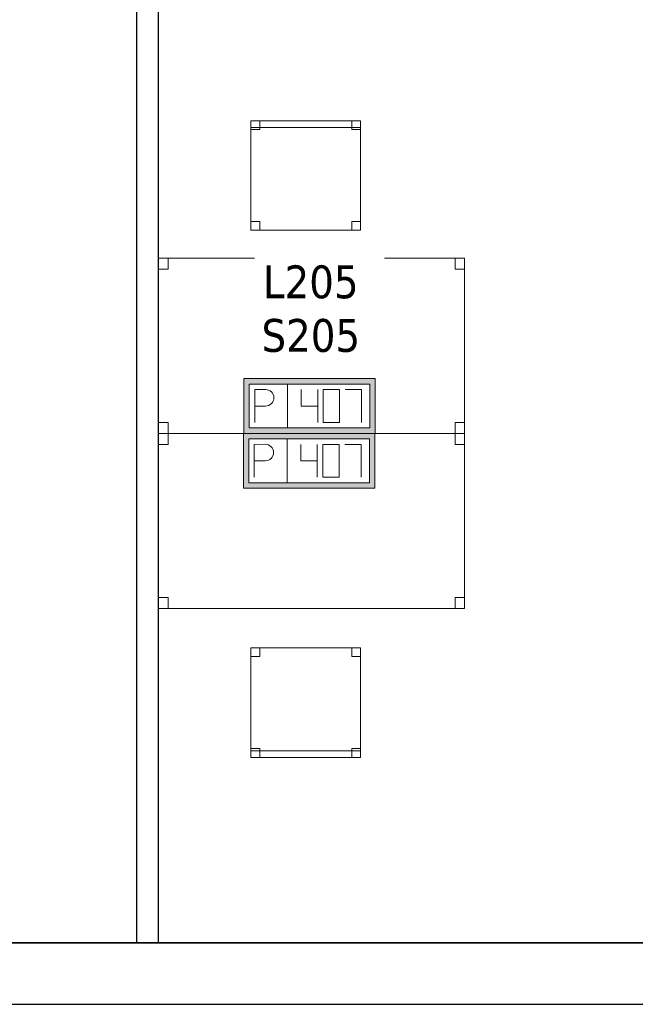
# Model space of a CAD drawing. Header units: metres. Extents: x 397.7 to 427.5, y 12.7 to 28.4.
# Tile 118 of 130: x 417.9 to 420.7, y 12.8 to 17.3. Entities that reach past the tile are written whole.
import ezdxf

# ---------------------------------------------------------------- set-up
doc = ezdxf.new("R2010")
doc.units = ezdxf.units.M
doc.layers.add('01_SUELOS', color=7, linetype='Continuous', lineweight=25, true_color=0x007f00)
for name, color, linetype, lineweight in [('02_MOBILIARIO', 7, 'Continuous', 18), ('A-DETL-____-MBND', 7, 'Continuous', 18), ('A-WALL-____-MCUT', 7, 'Continuous', 25), ('A-WALL-____-OTLN', 7, 'Continuous', 25), ('E-ELEC-FIXT-IDEN', 7, 'Continuous', 30)]:
    doc.layers.add(name, color=color, linetype=linetype, lineweight=lineweight)
doc.styles.add('Tahoma_3', font='tahoma.ttf', dxfattribs={"height": 0.15})

# ---------------------------------------------------------------- blocks, each defined once
blk = doc.blocks.new('Family - Mur P2-152758-05_ELEC_P2')
at = {"layer": 'A-WALL-____-MCUT', "color": 253, "true_color": 0xaaaaaa}
for p, q in [((25.4738, 0.28), (0.0555, 0.28)), ((0, 0), (25.4158, 0))]:
    blk.add_line(p, q, dxfattribs=at)
at = {"layer": 'A-WALL-____-OTLN', "color": 253, "true_color": 0xaaaaaa}
for p, q in [((25.4738, 0.28), (0.0555, 0.28)), ((0, 0), (25.4158, 0))]:
    blk.add_line(p, q, dxfattribs=at)
at = {"layer": 'A-WALL-____-OTLN', "color": 253, "lineweight": 18, "true_color": 0xaaaaaa}
blk.add_line((0, 0), (25.4158, 0), dxfattribs=at)
blk = doc.blocks.new('Family - LONDR55-XX_ZZ-ARQ-CAA-M3D-Londres55-152793-05_ELEC_P2')
at = {"layer": '01_SUELOS', "color": 9, "true_color": 0xaad4aa}
for p, q in [((0, 0), (25.4191, 0)), ((25.4191, 0), (0, 0))]:
    blk.add_line(p, q, dxfattribs=at)
blk = doc.blocks.new('Family - Cadira d_Oficina_P2-152797-05_ELEC_P2')
at = {"layer": 'A-DETL-____-MBND', "color": 253, "true_color": 0xaaaaaa}
for p, q in [((0, 0.47), (0, 0.5)), ((0, 0.5), (0.5, 0.5)), ((0.5, 0.5), (0, 0.5)), ((0, 0.5), (0, 0.47)), ((0, 0), (0, 0.5)), ((0, 0.5), (0.5, 0.5)), ((0.5, 0.5), (0, 0.5)), ((0, 0.5), (0, 0)), ((0, 0.46), (0, 0.5)), ((0, 0.5), (0.04, 0.5)), ((0.04, 0.5), (0, 0.5)), ((0, 0.5), (0, 0.46)), ((0.04, 0.5), (0.04, 0.46)), ((0.04, 0.46), (0.04, 0.5)), ((0.46, 0.46), (0.46, 0.5)), ((0.46, 0.5), (0.5, 0.5)), ((0.5, 0.5), (0.46, 0.5)), ((0.46, 0.5), (0.46, 0.46)), ((0.5, 0.5), (0.5, 0.47)), ((0.5, 0.47), (0.5, 0.5)), ((0.5, 0.5), (0.5, 0)), ((0.5, 0), (0.5, 0.5)), ((0.5, 0.5), (0.5, 0.46)), ((0.5, 0.46), (0.5, 0.5)), ((0.5, 0.47), (0, 0.47)), ((0, 0.47), (0.5, 0.47)), ((0.04, 0.46), (0, 0.46)), ((0, 0.46), (0.04, 0.46)), ((0.5, 0.46), (0.46, 0.46)), ((0.46, 0.46), (0.5, 0.46)), ((0, 0), (0, 0.04)), ((0, 0.04), (0.04, 0.04)), ((0.04, 0.04), (0, 0.04)), ((0, 0.04), (0, 0)), ((0.5, 0), (0, 0)), ((0.04, 0), (0, 0)), ((0, 0), (0.04, 0)), ((0.04, 0.04), (0.04, 0)), ((0.04, 0), (0.04, 0.04)), ((0.46, 0), (0.46, 0.04)), ((0.46, 0.04), (0.5, 0.04)), ((0.5, 0.04), (0.46, 0.04)), ((0.46, 0.04), (0.46, 0)), ((0.5, 0), (0.46, 0)), ((0.46, 0), (0.5, 0)), ((0.5, 0.04), (0.5, 0)), ((0.5, 0), (0.5, 0.04)), ((0, 0), (0.5, 0))]:
    blk.add_line(p, q, dxfattribs=at)
blk = doc.blocks.new('Family - Evans P2-152835-05_ELEC_P2')
at = {"layer": 'A-WALL-____-MCUT', "color": 253, "true_color": 0xaaaaaa}
for p, q in [((4.4949, 0.1), (0, 0.1)), ((0, 0.1), (0, 0)), ((4.4949, 0), (4.4949, 0.1)), ((0, 0), (4.4949, 0))]:
    blk.add_line(p, q, dxfattribs=at)
at = {"layer": 'A-WALL-____-OTLN', "color": 253, "true_color": 0xaaaaaa}
for p, q in [((4.4949, 0.1), (0, 0.1)), ((0, 0.1), (0, 0)), ((4.4949, 0), (4.4949, 0.1)), ((0, 0), (4.4949, 0))]:
    blk.add_line(p, q, dxfattribs=at)
at = {"layer": 'A-WALL-____-OTLN', "color": 253, "lineweight": 18, "true_color": 0xaaaaaa}
blk.add_line((0, 0), (4.4949, 0), dxfattribs=at)
blk = doc.blocks.new('Family - Taula 140X80_P2-153095-05_ELEC_P2')
at = {"layer": 'A-DETL-____-MBND', "color": 253, "true_color": 0xaaaaaa}
for p, q in [((0, 0), (0, 0.8001)), ((0, 0.8001), (1.3973, 0.8001)), ((1.3973, 0.8001), (0, 0.8001)), ((0, 0.8001), (0, 0)), ((0, 0.7501), (0, 0.8001)), ((0, 0.8001), (0.0437, 0.8001)), ((0.0437, 0.8001), (0, 0.8001)), ((0, 0.8001), (0, 0.7501)), ((0.0437, 0.8001), (0.0437, 0.7501)), ((0.0437, 0.7501), (0.0437, 0.8001)), ((1.3536, 0.7501), (1.3536, 0.8001)), ((1.3536, 0.8001), (1.3973, 0.8001)), ((1.3973, 0.8001), (1.3536, 0.8001)), ((1.3536, 0.8001), (1.3536, 0.7501)), ((1.3973, 0.8001), (1.3973, 0.7501)), ((1.3973, 0.7501), (1.3973, 0.8001)), ((1.3973, 0.8001), (1.3973, 0)), ((1.3973, 0), (1.3973, 0.8001)), ((0.0437, 0.7501), (0, 0.7501)), ((0, 0.7501), (0.0437, 0.7501)), ((1.3973, 0.7501), (1.3536, 0.7501)), ((1.3536, 0.7501), (1.3973, 0.7501)), ((0, 0), (0, 0.05)), ((0, 0.05), (0.0437, 0.05)), ((0.0437, 0.05), (0, 0.05)), ((0, 0.05), (0, 0)), ((0.0437, 0.05), (0.0437, 0)), ((0.0437, 0), (0.0437, 0.05)), ((1.3536, 0), (1.3536, 0.05)), ((1.3536, 0.05), (1.3973, 0.05)), ((1.3973, 0.05), (1.3536, 0.05)), ((1.3536, 0.05), (1.3536, 0)), ((1.3973, 0.05), (1.3973, 0)), ((1.3973, 0), (1.3973, 0.05)), ((1.3973, 0), (0, 0)), ((0, 0), (1.3973, 0)), ((0.0437, 0), (0, 0)), ((0, 0), (0.0437, 0)), ((1.3973, 0), (1.3536, 0)), ((1.3536, 0), (1.3973, 0))]:
    blk.add_line(p, q, dxfattribs=at)
blk = doc.blocks.new('Family - Cadira d_Oficina_P2-153198-05_ELEC_P2')
at = {"layer": 'A-DETL-____-MBND', "color": 253, "true_color": 0xaaaaaa}
for p, q in [((0, 0.5), (0.5, 0.5)), ((0, 0), (0, 0.5)), ((0.5, 0.5), (0, 0.5)), ((0, 0.5), (0, 0)), ((0, 0.46), (0, 0.5)), ((0, 0.5), (0.04, 0.5)), ((0.04, 0.5), (0, 0.5)), ((0, 0.5), (0, 0.46)), ((0.04, 0.5), (0.04, 0.46)), ((0.04, 0.46), (0.04, 0.5)), ((0.46, 0.46), (0.46, 0.5)), ((0.46, 0.5), (0.5, 0.5)), ((0.5, 0.5), (0.46, 0.5)), ((0.46, 0.5), (0.46, 0.46)), ((0.5, 0.5), (0.5, 0)), ((0.5, 0), (0.5, 0.5)), ((0.5, 0.5), (0.5, 0.46)), ((0.5, 0.46), (0.5, 0.5)), ((0.04, 0.46), (0, 0.46)), ((0, 0.46), (0.04, 0.46)), ((0.5, 0.46), (0.46, 0.46)), ((0.46, 0.46), (0.5, 0.46)), ((0, 0), (0, 0.04)), ((0, 0.04), (0.04, 0.04)), ((0.04, 0.04), (0, 0.04)), ((0, 0.04), (0, 0)), ((0, 0), (0, 0.03)), ((0, 0.03), (0.5, 0.03)), ((0.5, 0.03), (0, 0.03)), ((0, 0.03), (0, 0)), ((0, 0), (0.5, 0)), ((0.04, 0), (0, 0)), ((0, 0), (0.04, 0)), ((0.5, 0), (0, 0)), ((0, 0), (0.5, 0)), ((0.04, 0.04), (0.04, 0)), ((0.04, 0), (0.04, 0.04)), ((0.46, 0), (0.46, 0.04)), ((0.46, 0.04), (0.5, 0.04)), ((0.5, 0.04), (0.46, 0.04)), ((0.46, 0.04), (0.46, 0)), ((0.5, 0), (0.46, 0)), ((0.5, 0.04), (0.5, 0)), ((0.5, 0), (0.5, 0.04)), ((0.5, 0.03), (0.5, 0)), ((0.5, 0), (0.5, 0.03)), ((0.5, 0), (0, 0)), ((0.46, 0), (0.5, 0))]:
    blk.add_line(p, q, dxfattribs=at)
blk = doc.blocks.new('Family - Taula 140X80_P2-153297-05_ELEC_P2')
at = {"layer": 'A-DETL-____-MBND', "color": 253, "true_color": 0xaaaaaa}
for p, q in [((0, 0.8001), (0.0437, 0.8001)), ((0, 0.7501), (0, 0.8001)), ((0.0437, 0.8001), (0, 0.8001)), ((0, 0.8001), (0, 0.7501)), ((0, 0.8001), (1.3973, 0.8001)), ((0, 0), (0, 0.8001)), ((1.3973, 0.8001), (0, 0.8001)), ((0, 0.8001), (0, 0)), ((0.0437, 0.8001), (0.0437, 0.7501)), ((0.0437, 0.7501), (0.0437, 0.8001)), ((1.3536, 0.8001), (1.3973, 0.8001)), ((1.3536, 0.7501), (1.3536, 0.8001)), ((1.3973, 0.8001), (1.3536, 0.8001)), ((1.3536, 0.8001), (1.3536, 0.7501)), ((1.3973, 0.8001), (1.3973, 0)), ((1.3973, 0), (1.3973, 0.8001)), ((1.3973, 0.8001), (1.3973, 0.7501)), ((1.3973, 0.7501), (1.3973, 0.8001)), ((0.0437, 0.7501), (0, 0.7501)), ((0, 0.7501), (0.0437, 0.7501)), ((1.3973, 0.7501), (1.3536, 0.7501)), ((1.3536, 0.7501), (1.3973, 0.7501)), ((0, 0.05), (0.0437, 0.05)), ((0, 0), (0, 0.05)), ((0.0437, 0.05), (0, 0.05)), ((0, 0.05), (0, 0)), ((0.0437, 0.05), (0.0437, 0)), ((0.0437, 0), (0.0437, 0.05)), ((1.3536, 0.05), (1.3973, 0.05)), ((1.3536, 0), (1.3536, 0.05)), ((1.3973, 0.05), (1.3536, 0.05)), ((1.3536, 0.05), (1.3536, 0)), ((1.3973, 0.05), (1.3973, 0)), ((1.3973, 0), (1.3973, 0.05)), ((0, 0), (1.3973, 0)), ((0.0437, 0), (0, 0)), ((0, 0), (0.0437, 0)), ((1.3973, 0), (1.3536, 0)), ((1.3536, 0), (1.3973, 0)), ((1.3973, 0), (0, 0))]:
    blk.add_line(p, q, dxfattribs=at)
blk = doc.blocks.new('LONDR55-XX_ZZ-ARQ-CAA-M3D-Londres55_ifc-1-05_ELEC_P2')
at = {"layer": '01_SUELOS', "color": 253, "lineweight": 18, "true_color": 0xaaaaaa}
blk.add_blockref('Family - LONDR55-XX_ZZ-ARQ-CAA-M3D-Londres55-152793-05_ELEC_P2', (398.2971, 13.1206), dxfattribs=at)
at = {"layer": '02_MOBILIARIO', "color": 253, "lineweight": 18, "true_color": 0xaaaaaa}
for name, p in [('Family - Cadira d_Oficina_P2-152797-05_ELEC_P2', (418.9218, 16.3747)), ('Family - Taula 140X80_P2-153297-05_ELEC_P2', (418.4998, 15.4474)), ('Family - Taula 140X80_P2-153095-05_ELEC_P2', (418.4998, 14.6474)), ('Family - Cadira d_Oficina_P2-153198-05_ELEC_P2', (418.9218, 13.9683))]:
    blk.add_blockref(name, p, dxfattribs=at)
at = {"layer": 'A-WALL-____-OTLN', "color": 253, "lineweight": 18, "true_color": 0xaaaaaa, "rotation": 270}
blk.add_blockref('Family - Evans P2-152835-05_ELEC_P2', (418.3999, 17.6155), dxfattribs=at)
at = {"layer": 'A-WALL-____-OTLN', "color": 253, "lineweight": 18, "true_color": 0xaaaaaa}
blk.add_blockref('Family - Mur P2-152758-05_ELEC_P2', (398.2417, 12.8406), dxfattribs=at)
blk = doc.blocks.new('ZYR_05_02_05 PT 4COL Terra - 07 PT Terra _4SC-2SAI-2VD_-903806-05_ELEC_P2')
at = {"layer": 'A-DETL-____-MBND', "true_color": 0x3c0aff}
h = blk.add_hatch(color=180, dxfattribs=at)
h.paths.add_polyline_path([(-0.3585, -0.125), (0.2415, -0.125), (0.2415, 0.125), (-0.3585, 0.125)])
h.paths.add_polyline_path([(-0.3335, -0.1), (-0.3335, 0.1), (0.2165, 0.1), (0.2165, -0.1)])
at = {"layer": 'A-DETL-____-MBND', "color": 180, "true_color": 0x3c0aff}
for p, q in [((0.2415, 0.125), (-0.3585, 0.125)), ((-0.3585, 0.125), (-0.3585, -0.125)), ((-0.3585, 0.125), (0.2415, 0.125)), ((-0.3585, 0.125), (-0.3585, -0.125)), ((-0.3335, -0.1), (-0.3335, 0.1)), ((-0.3335, 0.1), (0.2165, 0.1)), ((-0.3335, 0.1), (0.2165, 0.1)), ((-0.3335, -0.1), (-0.3335, 0.1)), ((-0.1585, 0.1), (-0.1585, -0.1)), ((0.2165, 0.1), (0.2165, -0.1)), ((0.2165, 0.1), (0.2165, -0.1)), ((0.2415, -0.125), (0.2415, 0.125)), ((0.2415, 0.125), (0.2415, -0.125)), ((-0.3085, 0.075), (-0.2585, 0.0754)), ((-0.3085, 0.075), (-0.3085, -0.075)), ((-0.096, 0.075), (-0.096, 0)), ((-0.021, 0.075), (-0.021, -0.075)), ((0.079, 0.075), (0.004, 0.075)), ((0.004, 0.075), (0.004, -0.075)), ((0.079, -0.075), (0.079, 0.075)), ((0.104, 0.075), (0.179, 0.075)), ((0.179, 0.075), (0.179, -0.075)), ((-0.3085, 0), (-0.2585, 0)), ((-0.096, 0), (-0.021, 0)), ((0.004, -0.075), (0.079, -0.075)), ((-0.3585, -0.125), (0.2415, -0.125)), ((0.2415, -0.125), (-0.3585, -0.125)), ((0.2165, -0.1), (-0.3335, -0.1)), ((0.2165, -0.1), (-0.3335, -0.1))]:
    blk.add_line(p, q, dxfattribs=at)
blk.add_arc((-0.2585, 0.0377), 0.0377, 270, 90, dxfattribs=at)
blk = doc.blocks.new('ZYR_05_02_05 PT 4COL Terra - 07 PT Terra _4SC-2SAI-2VD_-903808-05_ELEC_P2')
at = {"layer": 'A-DETL-____-MBND', "true_color": 0x3c0aff}
h = blk.add_hatch(color=180, dxfattribs=at)
h.paths.add_polyline_path([(-0.3602, -0.125), (0.2398, -0.125), (0.2398, 0.125), (-0.3602, 0.125)])
h.paths.add_polyline_path([(-0.3352, -0.1), (-0.3352, 0.1), (0.2148, 0.1), (0.2148, -0.1)])
at = {"layer": 'A-DETL-____-MBND', "color": 180, "true_color": 0x3c0aff}
for p, q in [((0.2398, 0.125), (-0.3602, 0.125)), ((-0.3602, 0.125), (-0.3602, -0.125)), ((-0.3602, 0.125), (0.2398, 0.125)), ((-0.3602, 0.125), (-0.3602, -0.125)), ((-0.3352, -0.1), (-0.3352, 0.1)), ((-0.3352, 0.1), (0.2148, 0.1)), ((-0.3352, 0.1), (0.2148, 0.1)), ((-0.3352, -0.1), (-0.3352, 0.1)), ((-0.1602, 0.1), (-0.1602, -0.1)), ((0.2148, 0.1), (0.2148, -0.1)), ((0.2148, 0.1), (0.2148, -0.1)), ((0.2398, -0.125), (0.2398, 0.125)), ((0.2398, 0.125), (0.2398, -0.125)), ((-0.3102, 0.075), (-0.2602, 0.0754)), ((-0.3102, 0.075), (-0.3102, -0.075)), ((-0.0977, 0.075), (-0.0977, 0)), ((-0.0227, 0.075), (-0.0227, -0.075)), ((0.0773, 0.075), (0.0023, 0.075)), ((0.0023, 0.075), (0.0023, -0.075)), ((0.0773, -0.075), (0.0773, 0.075)), ((0.1023, 0.075), (0.1773, 0.075)), ((0.1773, 0.075), (0.1773, -0.075)), ((-0.3102, 0), (-0.2602, 0)), ((-0.0977, 0), (-0.0227, 0)), ((0.0023, -0.075), (0.0773, -0.075)), ((-0.3602, -0.125), (0.2398, -0.125)), ((0.2398, -0.125), (-0.3602, -0.125)), ((0.2148, -0.1), (-0.3352, -0.1)), ((0.2148, -0.1), (-0.3352, -0.1))]:
    blk.add_line(p, q, dxfattribs=at)
blk.add_arc((-0.2602, 0.0377), 0.0377, 270, 90, dxfattribs=at)

msp = doc.modelspace()

# ---------------------------------------------------------------- block references
at = {"lineweight": 5}
msp.add_blockref('LONDR55-XX_ZZ-ARQ-CAA-M3D-Londres55_ifc-1-05_ELEC_P2', (0, 0), dxfattribs=at)
at = {"layer": 'A-DETL-____-MBND', "color": 180, "true_color": 0x3c0aff}
for name, p in [('ZYR_05_02_05 PT 4COL Terra - 07 PT Terra _4SC-2SAI-2VD_-903806-05_ELEC_P2', (419.2473, 15.5724)), ('ZYR_05_02_05 PT 4COL Terra - 07 PT Terra _4SC-2SAI-2VD_-903808-05_ELEC_P2', (419.2473, 15.3224))]:
    msp.add_blockref(name, p, dxfattribs=at)

# ---------------------------------------------------------------- next in the draw order: texts
at = {"layer": 'E-ELEC-FIXT-IDEN', "char_height": 0.15, "attachment_point": 1, "style": 'Tahoma_3', "bg_fill": 3, "box_fill_scale": 1.25, "bg_fill_color": 256, "bg_fill_true_color": 13158600, "bg_fill_transparency": 0}
for s, insert, width in [('L205', (418.9766, 16.2146), 0.517088), ('S205', (418.97, 15.9699), 0.533122)]:
    msp.add_mtext(s, dxfattribs=dict(at, insert=insert, width=width))

doc.saveas('drawing.dxf')
